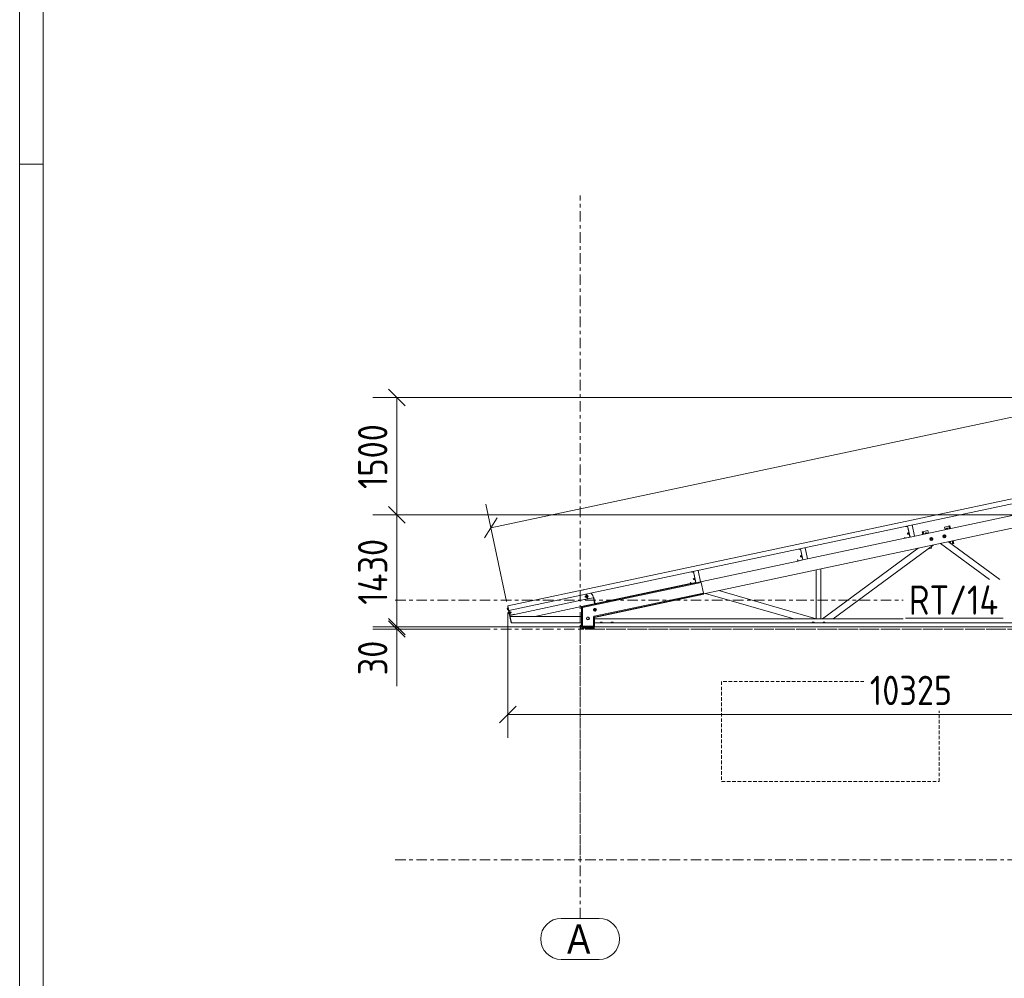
# Model space of a CAD drawing. Header units: millimetres. Extents: x -76 to 1111, y -178 to 661.
# Tile 2 of 91: x -76 to 92, y -20 to 143. Entities that reach past the tile are written whole.
import ezdxf

# ---------------------------------------------------------------- set-up
doc = ezdxf.new("R2010")
doc.units = ezdxf.units.MM
doc.header["$LTSCALE"] = 0.6
for name, pattern in [('VERDECKT2', [1.5, 1, -0.5]), ('XKITLINE00', [0]), ('XKITLINE03', [6, 3, -1, 1, -1])]:
    doc.linetypes.add(name, pattern=pattern)
for name, color, linetype, lineweight in [('Bolt', 7, 'Continuous', 0), ('DrawingSheet', 5, 'Continuous', 0), ('Part', 2, 'Continuous', 0), ('PartMark', 3, 'Continuous', 0), ('S-GRID', 1, 'Continuous', 0), ('Z-DIMENSIONS', 1, 'Continuous', 0)]:
    doc.layers.add(name, color=color, linetype=linetype, lineweight=lineweight)
doc.styles.add('ARIAL', font='ARIAL.TTF')
doc.styles.add('ISOCPEUR', font='ISOCPEUR.TTF')

msp = doc.modelspace()

# ---------------------------------------------------------------- linework, layer by layer
at = {"layer": 'Bolt', "color": 3, "linetype": 'XKITLINE00', "lineweight": 0}
for p, q in [((74.92, 56.85), (74.92, 56.81)), ((74.92, 56.81), (75.03, 56.83)), ((75.02, 56.87), (75.04, 56.79)), ((75.04, 56.79), (75.17, 56.82)), ((75.15, 56.9), (75.17, 56.78)), ((75.17, 56.78), (75.21, 56.79)), ((75.17, 55.66), (75.27, 55.69)), ((75.17, 55.66), (75.17, 55.65)), ((75.17, 55.65), (75.2, 55.51)), ((75.2, 55.51), (75.3, 55.53)), ((75.26, 55.73), (75.39, 55.76)), ((75.26, 55.73), (75.31, 55.48)), ((75.29, 55.61), (75.42, 55.64)), ((75.31, 55.48), (75.44, 55.51)), ((75.39, 55.79), (75.42, 55.8)), ((75.39, 55.79), (75.45, 55.48)), ((75.45, 55.48), (75.48, 55.49)), ((77.76, 55.5), (77.74, 55.45)), ((77.74, 55.45), (77.74, 55.45)), ((78.22, 55.7), (78.17, 55.6)), ((78.17, 55.6), (78.17, 55.54)), ((78.19, 55.6), (78.24, 55.71)), ((78.19, 55.54), (78.19, 55.6)), ((78.3, 55.75), (78.22, 55.7)), ((78.22, 55.55), (78.25, 55.69)), ((78.24, 55.71), (78.33, 55.76)), ((78.25, 55.69), (78.53, 55.75)), ((78.3, 55.75), (78.33, 55.76)), ((78.33, 55.76), (78.43, 55.74)), ((78.33, 55.57), (78.36, 55.72)), ((78.43, 55.74), (78.44, 55.73)), ((78.62, 55.63), (78.53, 55.75)), ((81.72, 56.43), (81.69, 56.29)), ((82, 56.49), (81.72, 56.43)), ((81.82, 56.47), (81.91, 56.52)), ((81.82, 56.45), (81.82, 56.47)), ((81.97, 56.35), (81.89, 56.47)), ((81.91, 56.52), (82, 56.5)), ((81.91, 56.52), (81.93, 56.52)), ((82.03, 56.51), (81.93, 56.52)), ((82, 56.5), (82.09, 56.43)), ((82.08, 56.37), (82, 56.49)), ((82.11, 56.44), (82.03, 56.51)), ((82.09, 56.43), (82.11, 56.38)), ((82.14, 56.38), (82.11, 56.44)), ((82.55, 56.52), (82.52, 56.52)), ((82.59, 56.48), (82.55, 56.52)), ((82.59, 56.48), (82.59, 56.48)), ((79.1, 54.85), (79.03, 54.63)), ((79.03, 54.63), (79.19, 54.46)), ((79.33, 54.9), (79.1, 54.85)), ((79.19, 54.46), (79.41, 54.51)), ((79.48, 54.73), (79.33, 54.9)), ((79.41, 54.51), (79.48, 54.73)), ((81.32, 55.32), (81.25, 55.1)), ((81.25, 55.1), (81.4, 54.93)), ((81.55, 55.37), (81.32, 55.32)), ((81.4, 54.93), (81.63, 54.98)), ((81.7, 55.2), (81.55, 55.37)), ((81.63, 54.98), (81.7, 55.2)), ((82.5, 54.14), (82.35, 54.11)), ((82.42, 54.08), (82.38, 54.08)), ((82.39, 54.12), (82.42, 54.26)), ((82.51, 54.13), (82.42, 54.08)), ((82.42, 54.08), (82.45, 54.08)), ((82.45, 54.08), (82.53, 54.14)), ((82.53, 54.28), (82.5, 54.14)), ((82.55, 54.23), (82.51, 54.13)), ((82.53, 54.14), (82.58, 54.24)), ((82.55, 54.29), (82.55, 54.23)), ((82.58, 54.24), (82.58, 54.3)), ((82.99, 54.32), (83.01, 54.34)), ((83.01, 54.34), (83.04, 54.39)), ((56.66, 52.97), (56.66, 52.97)), ((56.66, 52.97), (56.66, 52.93)), ((56.66, 52.93), (56.77, 52.95)), ((56.76, 52.99), (56.78, 52.91)), ((56.78, 52.91), (56.91, 52.93)), ((56.89, 53.02), (56.92, 52.9)), ((56.92, 52.9), (56.95, 52.91)), ((56.91, 51.78), (57.01, 51.8)), ((56.91, 51.78), (56.91, 51.77)), ((56.91, 51.77), (56.94, 51.63)), ((56.94, 51.63), (57.05, 51.65)), ((57, 51.85), (57.13, 51.88)), ((57, 51.85), (57.06, 51.6)), ((57.03, 51.73), (57.16, 51.75)), ((57.06, 51.6), (57.19, 51.63)), ((57.13, 51.91), (57.16, 51.92)), ((57.13, 51.91), (57.19, 51.6)), ((57.19, 51.6), (57.23, 51.6)), ((38.4, 49.09), (38.4, 49.09)), ((38.4, 49.09), (38.41, 49.05)), ((38.41, 49.05), (38.51, 49.07)), ((38.5, 49.12), (38.52, 49.03)), ((38.52, 49.03), (38.65, 49.05)), ((38.63, 49.14), (38.66, 49.02)), ((38.66, 49.02), (38.69, 49.03)), ((38.65, 47.9), (38.75, 47.92)), ((38.65, 47.9), (38.65, 47.89)), ((38.65, 47.89), (38.68, 47.75)), ((38.68, 47.75), (38.79, 47.77)), ((38.74, 47.97), (38.87, 48)), ((38.74, 47.97), (38.8, 47.72)), ((38.77, 47.85), (38.9, 47.87)), ((38.8, 47.72), (38.93, 47.75)), ((38.87, 48.03), (38.9, 48.04)), ((38.87, 48.03), (38.93, 47.72)), ((38.93, 47.72), (38.97, 47.72)), ((20.21, 44.94), (20.27, 44.95)), ((20.21, 44.94), (20.27, 44.95)), ((20.21, 44.94), (20.21, 44.93)), ((20.21, 44.94), (20.21, 44.93)), ((20.21, 44.93), (20.24, 44.78)), ((20.21, 44.93), (20.24, 44.78)), ((20.24, 44.78), (20.3, 44.79)), ((20.24, 44.78), (20.3, 44.79)), ((20.26, 45), (20.39, 45.02)), ((20.26, 45), (20.39, 45.02)), ((20.26, 45), (20.31, 44.75)), ((20.26, 45), (20.31, 44.75)), ((20.29, 44.87), (20.42, 44.9)), ((20.29, 44.87), (20.42, 44.9)), ((20.31, 44.75), (20.45, 44.78)), ((20.31, 44.75), (20.45, 44.78)), ((20.39, 45.06), (20.45, 44.74)), ((20.39, 45.06), (20.42, 45.06)), ((20.39, 45.06), (20.45, 44.74)), ((20.39, 45.06), (20.42, 45.06)), ((20.45, 44.74), (20.48, 44.75)), ((20.45, 44.74), (20.48, 44.75)), ((20.52, 45.09), (20.56, 45.09)), ((20.56, 45.09), (20.62, 44.78)), ((20.56, 45.05), (20.66, 45.07)), ((20.59, 44.94), (20.69, 44.96)), ((20.59, 44.77), (20.62, 44.78)), ((20.61, 44.82), (20.71, 44.84)), ((20.66, 45.07), (20.71, 44.84)), ((6.93, 42.84), (7.03, 42.86)), ((6.93, 42.84), (7.03, 42.86)), ((6.93, 42.84), (6.98, 42.6)), ((6.93, 42.84), (6.98, 42.6)), ((6.96, 42.72), (7.05, 42.74)), ((6.96, 42.72), (7.05, 42.74)), ((6.98, 42.6), (7.08, 42.62)), ((6.98, 42.6), (7.08, 42.62)), ((7.02, 42.9), (7.09, 42.58)), ((7.02, 42.9), (7.05, 42.9)), ((7.02, 42.9), (7.09, 42.58)), ((7.02, 42.9), (7.05, 42.9)), ((7.07, 42.18), (7.17, 42.21)), ((7.07, 42.18), (7.17, 42.21)), ((7.07, 42.18), (7.12, 41.95)), ((7.07, 42.18), (7.12, 41.95)), ((7.09, 42.58), (7.12, 42.59)), ((7.09, 42.58), (7.12, 42.59)), ((7.09, 42.07), (7.19, 42.09)), ((7.09, 42.07), (7.19, 42.09)), ((7.16, 42.24), (7.19, 42.25)), ((7.16, 42.24), (7.19, 42.25)), ((7.16, 42.24), (7.22, 41.93)), ((7.16, 42.24), (7.22, 41.93)), ((7.3, 42.27), (7.33, 42.28)), ((7.3, 42.27), (7.33, 42.28)), ((7.33, 42.28), (7.39, 41.97)), ((7.33, 42.25), (7.47, 42.28)), ((7.33, 42.28), (7.39, 41.97)), ((7.33, 42.25), (7.47, 42.28)), ((7.36, 42.12), (7.49, 42.15)), ((7.36, 42.12), (7.49, 42.15)), ((7.52, 42.03), (7.39, 42)), ((7.52, 42.03), (7.39, 42)), ((7.47, 42.28), (7.52, 42.03)), ((7.47, 42.28), (7.52, 42.03)), ((7.47, 42.23), (7.54, 42.24)), ((7.47, 42.23), (7.54, 42.24)), ((7.51, 42.07), (7.57, 42.09)), ((7.51, 42.07), (7.57, 42.09)), ((7.54, 42.24), (7.57, 42.09)), ((7.54, 42.24), (7.57, 42.09)), ((21.83, 42.85), (21.66, 42.69)), ((21.66, 42.69), (21.71, 42.47)), ((21.71, 42.47), (21.93, 42.39)), ((22.05, 42.77), (21.83, 42.85)), ((21.93, 42.39), (22.1, 42.55)), ((22.1, 42.55), (22.05, 42.77)), ((7.12, 41.95), (7.22, 41.97)), ((7.12, 41.95), (7.22, 41.97)), ((7.22, 41.93), (7.26, 41.94)), ((7.22, 41.93), (7.26, 41.94)), ((7.36, 41.96), (7.39, 41.97)), ((7.36, 41.96), (7.39, 41.97)), ((20.46, 41.13), (20.57, 41.33)), ((20.57, 40.93), (20.46, 41.13)), ((20.57, 41.33), (20.8, 41.33)), ((20.8, 40.93), (20.57, 40.93)), ((20.8, 41.33), (20.92, 41.13)), ((20.92, 41.13), (20.8, 40.93)), ((22.8, 40.4), (22.84, 40.47)), ((22.84, 40.47), (23.07, 40.47)), ((23.07, 40.47), (23.11, 40.4)), ((24.67, 40.4), (24.71, 40.47)), ((24.71, 40.47), (24.94, 40.47)), ((24.94, 40.47), (24.98, 40.4)), ((58.94, 40.4), (58.97, 40.47)), ((58.97, 40.47), (59.2, 40.47)), ((59.2, 40.47), (59.24, 40.4)), ((60.8, 40.4), (60.84, 40.47)), ((60.84, 40.47), (61.07, 40.47)), ((61.07, 40.47), (61.11, 40.4)), ((20.56, 39.6), (20.56, 39.6)), ((20.82, 39.6), (20.82, 39.6))]:
    msp.add_line(p, q, dxfattribs=at)
for centre, radius, start, end in [((79.26, 54.68), 0.247, 41.9996, 221.9996), ((79.26, 54.68), 0.247, 221.9996, 41.9996), ((79.26, 54.68), 0.133, 41.9996, 221.9996), ((79.26, 54.68), 0.133, 221.9996, 41.9996), ((81.47, 55.15), 0.247, 41.9996, 221.9996), ((81.47, 55.15), 0.247, 221.9996, 41.9996), ((81.47, 55.15), 0.133, 41.9996, 221.9996), ((81.47, 55.15), 0.133, 221.9996, 41.9996), ((21.88, 42.62), 0.247, 132, 312), ((21.88, 42.62), 0.247, 312, 132), ((21.88, 42.62), 0.133, 132, 312), ((21.88, 42.62), 0.133, 312, 132), ((20.69, 41.13), 0.247, 0, 180), ((20.69, 41.13), 0.247, 180, 0), ((22.96, 40.27), 0.247, 33.2174, 146.7826), ((24.82, 40.27), 0.247, 33.2174, 146.7826), ((59.09, 40.27), 0.247, 33.2174, 146.7826), ((60.96, 40.27), 0.247, 33.2174, 146.7826)]:
    msp.add_arc(centre, radius, start, end, dxfattribs=at)
at = {"layer": 'DrawingSheet', "color": 2, "linetype": 'XKITLINE00', "lineweight": 0}
for p, q in [((-76.23, 660.59), (-76.23, -178.41)), ((-72.23, 118.59), (-76.23, 118.59))]:
    msp.add_line(p, q, dxfattribs=at)
at = {"layer": 'DrawingSheet', "color": 3, "linetype": 'XKITLINE00', "lineweight": 0}
msp.add_line((-72.23, 656.59), (-72.23, -174.41), dxfattribs=at)
at = {"layer": 'Part', "color": 2, "linetype": 'XKITLINE00', "lineweight": 0}
for p, q in [((218.96, 88.25), (7.05, 43.26)), ((135.48, 69.7), (7.21, 42.47)), ((21.76, 41.37), (124.9, 63.29)), ((75.62, 55), (93.01, 58.69)), ((75.58, 55.02), (75.18, 56.9)), ((75.21, 56.91), (75.62, 55)), ((76.4, 55.16), (75.99, 57.08)), ((77.76, 55.93), (77.68, 55.91)), ((77.68, 55.91), (77.77, 55.45)), ((78.65, 56.12), (77.76, 55.93)), ((77.86, 55.47), (77.76, 55.93)), ((77.76, 55.93), (77.86, 55.47)), ((77.94, 55.49), (77.84, 55.95)), ((78.74, 55.66), (78.65, 56.12)), ((82.35, 56.9), (81.48, 56.72)), ((81.48, 56.72), (81.58, 56.26)), ((82.36, 56.43), (82.26, 56.89)), ((82.35, 56.9), (82.43, 56.92)), ((82.44, 56.45), (82.35, 56.9)), ((82.44, 56.45), (82.35, 56.9)), ((82.53, 56.47), (82.43, 56.92)), ((57.36, 51.12), (74.75, 54.81)), ((74.75, 54.81), (74.71, 55.01)), ((74.71, 55.01), (74.74, 55.01)), ((74.74, 55.01), (74.78, 54.84)), ((75.62, 55), (74.75, 54.81)), ((74.78, 54.84), (75.58, 55.02)), ((80.81, 53.92), (89.15, 47.77)), ((82.2, 54.22), (90.94, 47.77)), ((82.71, 53.85), (82.98, 53.9)), ((82.9, 53.89), (82.8, 54.34)), ((82.98, 53.9), (82.89, 54.36)), ((82.98, 53.9), (82.89, 54.36)), ((83.07, 53.92), (82.98, 54.38)), ((82.98, 53.9), (83.07, 53.92)), ((57.33, 51.14), (56.92, 53.03)), ((56.95, 53.03), (57.36, 51.11)), ((58.14, 51.28), (57.73, 53.2)), ((60.7, 41.07), (77.02, 53.11)), ((62.49, 41.07), (79.55, 53.65)), ((78.64, 52.98), (79.28, 53.12)), ((79.28, 53.12), (79.22, 53.41)), ((39.1, 47.23), (56.5, 50.93)), ((56.5, 50.93), (56.45, 51.13)), ((56.45, 51.13), (56.48, 51.13)), ((56.48, 51.13), (56.52, 50.96)), ((57.36, 51.11), (56.5, 50.93)), ((56.52, 50.96), (57.33, 51.14)), ((39.07, 47.25), (38.66, 49.15)), ((38.69, 49.16), (39.1, 47.23)), ((39.88, 47.4), (39.47, 49.32)), ((59.63, 41.07), (59.63, 49.42)), ((60.43, 41.07), (60.43, 49.59)), ((19.61, 43.16), (38.09, 47.09)), ((19.63, 43.1), (38.24, 47.05)), ((19.63, 43.1), (38.11, 47.02)), ((40, 47.29), (19.76, 42.99)), ((38.09, 47.09), (38.11, 47.02)), ((38.24, 47.05), (38.2, 47.25)), ((38.2, 47.25), (38.22, 47.25)), ((38.22, 47.25), (38.26, 47.08)), ((39.1, 47.23), (38.24, 47.05)), ((38.26, 47.08), (39.07, 47.25)), ((40.39, 45.46), (40, 47.29)), ((19.44, 45.89), (20, 46.01)), ((20, 46.01), (20, 46.01)), ((21.22, 45.45), (21.53, 45.07)), ((21.73, 41.5), (40.39, 45.46)), ((40.76, 45.41), (55.79, 41.07)), ((42.98, 45.88), (59.63, 41.07)), ((8.17, 41.82), (19.8, 44.29)), ((19.8, 44.33), (20.54, 44.49)), ((20.59, 44.46), (19.8, 44.29)), ((19.8, 44.29), (19.8, 44.33)), ((20.54, 44.49), (20.37, 45.27)), ((20.41, 45.28), (20.59, 44.46)), ((20.65, 44.47), (20.48, 45.29)), ((20.59, 44.46), (20.65, 44.47)), ((20.62, 44.6), (20.78, 44.5)), ((20.65, 44.47), (21.61, 44.68)), ((21.53, 45.07), (21.61, 44.68)), ((21.61, 44.68), (21.67, 44.69)), ((21.83, 43.63), (21.61, 44.68)), ((21.83, 43.63), (21.61, 44.68)), ((21.9, 43.65), (21.67, 44.69)), ((21.83, 41.31), (40.43, 45.27)), ((40.43, 45.27), (40.42, 45.33)), ((7.02, 43.07), (7.08, 43.09)), ((7.59, 40.39), (7.02, 43.07)), ((7.05, 43.26), (7.21, 42.47)), ((7.39, 41.65), (7.21, 42.47)), ((7.25, 42.48), (7.42, 41.7)), ((11.64, 41.47), (19.61, 43.16)), ((19.56, 39.73), (19.56, 43.1)), ((19.56, 43.1), (19.63, 43.1)), ((19.61, 43.16), (19.63, 43.1)), ((19.63, 43.1), (19.76, 42.99)), ((19.63, 43.1), (19.76, 42.99)), ((19.63, 39.73), (19.63, 43.1)), ((19.76, 42.99), (19.76, 39.8)), ((8.17, 41.82), (7.39, 41.65)), ((7.65, 40.4), (7.39, 41.65)), ((7.42, 41.7), (8.16, 41.86)), ((7.43, 41.47), (11.64, 41.47)), ((7.43, 41.47), (19.56, 41.47)), ((7.59, 40.39), (7.65, 40.4)), ((7.65, 40.4), (19.56, 40.4)), ((8.16, 41.86), (8.17, 41.82)), ((21.63, 41.37), (21.73, 41.5)), ((21.63, 39.8), (21.63, 41.37)), ((21.68, 41.43), (21.76, 41.37)), ((21.68, 41.43), (21.76, 41.37)), ((21.76, 39.73), (21.76, 41.37)), ((21.83, 41.31), (21.76, 41.31)), ((21.81, 41.38), (21.83, 41.31)), ((21.83, 40.4), (21.83, 41.31)), ((21.83, 41.07), (74.42, 41.07)), ((143.69, 40.4), (21.83, 40.4)), ((21.83, 39.73), (21.83, 40.4)), ((19.36, 39.33), (19.36, 40)), ((19.36, 40), (19.4, 40)), ((19.4, 40), (19.4, 39.37)), ((19.4, 39.37), (19.63, 39.37)), ((19.63, 39.73), (19.56, 39.73)), ((19.63, 39.73), (21.76, 39.73)), ((19.63, 39.6), (19.63, 39.73)), ((19.63, 39.73), (19.63, 39.73)), ((21.76, 39.6), (19.63, 39.6)), ((19.63, 39.6), (21.76, 39.6)), ((19.63, 39.47), (19.63, 39.6)), ((19.63, 39.6), (21.76, 39.6)), ((19.63, 39.57), (19.63, 39.6)), ((19.63, 39.57), (21.76, 39.57)), ((19.63, 39.53), (19.63, 39.57)), ((21.76, 39.57), (19.63, 39.57)), ((19.63, 39.53), (21.76, 39.53)), ((19.63, 39.47), (19.63, 39.53)), ((21.76, 39.53), (19.63, 39.53)), ((21.76, 39.47), (19.63, 39.47)), ((21.76, 39.47), (19.63, 39.47)), ((19.76, 39.8), (21.63, 39.8)), ((21.76, 39.73), (21.76, 39.6)), ((21.76, 39.73), (21.83, 39.73)), ((21.76, 39.6), (21.76, 39.47)), ((21.76, 39.6), (21.76, 39.57)), ((21.76, 39.57), (21.76, 39.53)), ((21.76, 39.53), (21.76, 39.47)), ((143.69, 39.73), (21.83, 39.73))]:
    msp.add_line(p, q, dxfattribs=at)
at = {"layer": 'Part', "color": 4, "linetype": 'VERDECKT2', "lineweight": 0}
for p, q in [((19.36, 39.33), (536.69, 39.33)), ((19.36, 0), (19.36, 39.33)), ((19.63, 39.47), (21.76, 39.47)), ((19.63, 39.33), (19.63, 39.47)), ((21.76, 39.47), (21.76, 39.33)), ((67.76, 30.4), (43.49, 30.4)), ((43.49, 30.4), (43.49, 13.33)), ((80.56, 13.33), (80.56, 25.37)), ((43.49, 13.33), (80.56, 13.33))]:
    msp.add_line(p, q, dxfattribs=at)
at = {"layer": 'PartMark', "color": 1, "linetype": 'XKITLINE00', "lineweight": 0}
msp.add_line((74.82, 41.17), (91.49, 41.17), dxfattribs=at)
at = {"layer": 'S-GRID', "color": 1, "linetype": 'XKITLINE03', "lineweight": 0}
for p, q in [((19.36, -10), (19.36, 113.27)), ((-12.18, 44.27), (74.42, 44.27)), ((-12.18, 39.33), (565.05, 39.33)), ((-12.18, 0), (565.05, 0))]:
    msp.add_line(p, q, dxfattribs=at)
at = {"layer": 'S-GRID', "color": 1, "linetype": 'XKITLINE00', "lineweight": 0}
for p, q in [((16.13, -10), (22.58, -10)), ((16.13, -17), (22.58, -17))]:
    msp.add_line(p, q, dxfattribs=at)
for centre, start, end in [((16.13, -13.5), 90, 270), ((22.58, -13.5), 270, 90)]:
    msp.add_arc(centre, 3.5, start, end, dxfattribs=at)
at = {"layer": 'Z-DIMENSIONS', "color": 7, "linetype": 'XKITLINE00', "lineweight": 0}
for p, q in [((4.14, 56.59), (275.17, 114.2)), ((-13.33, 80.21), (-10.5, 77.39)), ((199.38, 78.8), (-16.02, 78.8)), ((-11.92, 58.8), (-11.92, 78.8)), ((6.81, 44.05), (3.29, 60.6)), ((105.28, 58.8), (-16.02, 58.8)), ((105.28, 58.8), (-16.02, 58.8)), ((-13.33, 60.21), (-10.5, 57.39)), ((-13.33, 60.21), (-10.5, 57.39)), ((-11.92, 39.73), (-11.92, 58.8)), ((5.23, 58.27), (3.05, 54.91)), ((7.02, 42.07), (7.02, 20.77)), ((-13.33, 41.15), (-10.5, 38.32)), ((-13.33, 41.15), (-10.5, 38.32)), ((-13.33, 40.75), (-10.5, 37.92)), ((24.38, 39.73), (-16.02, 39.73)), ((24.38, 39.73), (-16.02, 39.73)), ((2.73, 39.33), (-16.02, 39.33)), ((-11.92, 39.33), (-11.92, 39.73)), ((-11.92, 39.33), (-11.92, 29.57)), ((-11.92, 39.33), (-11.92, 29.57)), ((8.43, 26.19), (5.6, 23.36)), ((7.02, 24.77), (144.69, 24.77))]:
    msp.add_line(p, q, dxfattribs=at)
at = {"layer": 'Z-DIMENSIONS', "color": 3}
for p in [(-11.92, 78.8), (-11.92, 58.8), (-11.92, 58.8), (4.14, 56.59), (-11.92, 39.73), (-11.92, 39.73), (-11.92, 39.33), (7.02, 24.77)]:
    msp.add_point(p, dxfattribs=at)

# ---------------------------------------------------------------- texts
at = {"layer": 'PartMark', "color": 1, "style": 'ISOCPEUR', "width": 0.85}
msp.add_text('RT/14', height=5, dxfattribs=at).set_placement((75.42, 41.77))
at = {"layer": 'S-GRID', "color": 7, "style": 'ARIAL', "width": 0.85}
msp.add_text('A', height=5, dxfattribs=at).set_placement((17.13, -16))
at = {"layer": 'Z-DIMENSIONS', "color": 3, "style": 'ISOCPEUR', "width": 0.85}
for s, p in [('1500', (-13.52, 63.21)), ('1430', (-13.52, 43.47)), ('30', (-13.52, 31.44))]:
    msp.add_text(s, height=5, rotation=90.0002, dxfattribs=at).set_placement(p)
msp.add_text('10325', height=5, dxfattribs=at).set_placement((68.76, 26.37))

doc.saveas('drawing.dxf')
